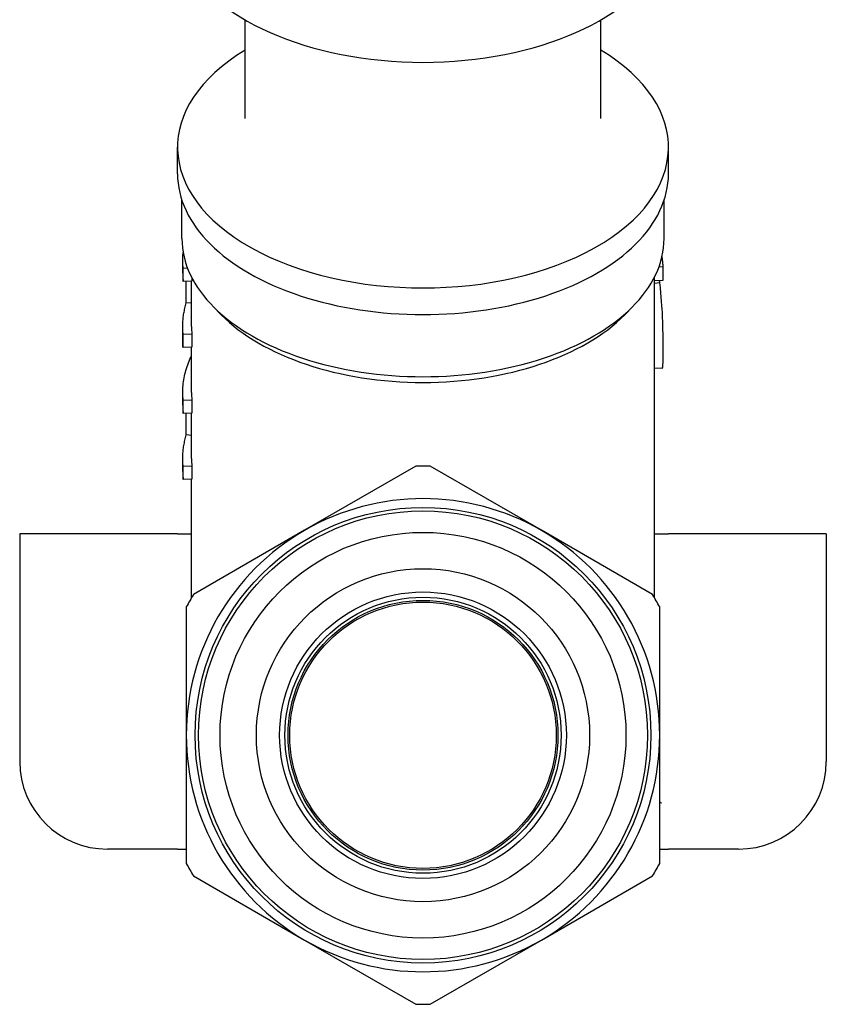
# Model space of a CAD drawing. Header units: millimetres. Extents: x 7 to 3694, y 32 to 425.
# Tile 3 of 11: x 393 to 439, y 184 to 240. Entities that reach past the tile are written whole.
import ezdxf

# ---------------------------------------------------------------- set-up
doc = ezdxf.new("R2010")
doc.units = ezdxf.units.MM
doc.layers.add('DETAIL', color=2, linetype='Continuous')

msp = doc.modelspace()

# ---------------------------------------------------------------- linework, layer by layer
at = {"layer": 'DETAIL'}
for p, q in [((405.841, 234.723), (405.841, 240.355)), ((426.141, 234.723), (426.141, 240.355)), ((401.991, 231.564), (401.991, 233.084)), ((429.991, 231.564), (429.991, 233.084)), ((402.241, 227.878), (402.241, 230.054)), ((429.741, 227.878), (429.741, 230.054)), ((402.291, 225.893), (402.291, 226.63)), ((402.566, 226.174), (402.315, 226.166)), ((402.315, 225.429), (402.315, 226.166)), ((429.451, 226.265), (429.687, 226.269)), ((429.687, 225.495), (429.687, 226.269)), ((402.814, 225.445), (402.315, 225.429)), ((402.493, 224.206), (402.493, 225.435)), ((402.791, 222.862), (402.791, 225.445)), ((402.814, 225.625), (402.814, 225.445)), ((429.191, 207.379), (429.191, 225.67)), ((429.191, 225.487), (429.687, 225.495)), ((429.191, 225.329), (429.496, 225.358)), ((402.791, 224.177), (402.493, 224.206)), ((404.487, 223.523), (404.007, 224.011)), ((427.496, 223.523), (427.975, 224.011)), ((402.291, 221.687), (402.291, 222.862)), ((402.814, 222.415), (402.315, 222.398)), ((402.315, 221.66), (402.315, 222.398)), ((402.814, 222.415), (402.814, 221.677)), ((402.814, 221.677), (402.315, 221.66)), ((402.791, 219.094), (402.791, 221.677)), ((429.635, 220.48), (429.191, 220.457)), ((402.291, 218.356), (402.291, 219.094)), ((402.814, 218.646), (402.315, 218.63)), ((402.315, 217.892), (402.315, 218.63)), ((402.814, 218.646), (402.814, 217.909)), ((402.814, 217.909), (402.315, 217.892)), ((402.493, 216.67), (402.493, 217.898)), ((402.791, 215.326), (402.791, 217.908)), ((402.791, 216.641), (402.493, 216.67)), ((402.291, 214.588), (402.291, 215.326)), ((402.814, 214.878), (402.315, 214.861)), ((402.315, 214.124), (402.315, 214.861)), ((402.814, 214.878), (402.814, 214.141)), ((415.58, 214.882), (409.241, 211.223)), ((422.741, 211.223), (416.403, 214.882)), ((402.814, 214.141), (402.315, 214.124)), ((402.791, 207.379), (402.791, 214.14)), ((401.991, 211.031), (392.991, 211.031)), ((392.991, 211.031), (392.991, 198.031)), ((401.991, 211.031), (402.791, 211.031)), ((409.241, 211.223), (402.903, 207.563)), ((429.08, 207.563), (422.741, 211.223)), ((429.191, 211.031), (429.991, 211.031)), ((438.991, 211.031), (429.991, 211.031)), ((438.991, 211.031), (438.991, 198.031)), ((402.491, 206.85), (402.491, 199.531)), ((429.491, 199.531), (429.491, 206.85)), ((402.491, 199.531), (402.491, 192.212)), ((429.491, 192.212), (429.491, 199.531)), ((401.991, 193.031), (397.991, 193.031)), ((401.991, 193.031), (402.491, 193.031)), ((429.491, 193.031), (429.991, 193.031)), ((433.991, 193.031), (429.991, 193.031)), ((402.903, 191.5), (409.241, 187.84)), ((422.741, 187.84), (429.08, 191.5)), ((409.241, 187.84), (415.58, 184.18)), ((416.403, 184.18), (422.741, 187.84))]:
    msp.add_line(p, q, dxfattribs=at)
at = {"layer": 'DETAIL', "flags": 128}
for points in [[(402.315, 226.166), (402.311, 226.204), (402.308, 226.241), (402.305, 226.279), (402.302, 226.317), (402.3, 226.355), (402.298, 226.392), (402.296, 226.43), (402.294, 226.468), (402.293, 226.506), (402.292, 226.544), (402.292, 226.582), (402.292, 226.619), (402.292, 226.657), (402.292, 226.695), (402.293, 226.733), (402.294, 226.771), (402.296, 226.808), (402.297, 226.846), (402.299, 226.884), (402.302, 226.922), (402.304, 226.96), (402.307, 226.997), (402.311, 227.035), (402.314, 227.073)], [(429.687, 226.269), (429.686, 226.293), (429.684, 226.317), (429.683, 226.341), (429.681, 226.366), (429.68, 226.39), (429.678, 226.414), (429.676, 226.438), (429.674, 226.462), (429.672, 226.486), (429.669, 226.511), (429.667, 226.535), (429.664, 226.559), (429.662, 226.583), (429.659, 226.607), (429.656, 226.631), (429.653, 226.655), (429.65, 226.68), (429.646, 226.704), (429.643, 226.728), (429.639, 226.752), (429.635, 226.776), (429.631, 226.8), (429.627, 226.824), (429.623, 226.848)], [(402.291, 225.893), (402.291, 225.873), (402.291, 225.854), (402.292, 225.835), (402.292, 225.815), (402.292, 225.796), (402.293, 225.777), (402.293, 225.757), (402.294, 225.738), (402.295, 225.718), (402.295, 225.699), (402.296, 225.68), (402.297, 225.66), (402.298, 225.641), (402.299, 225.622), (402.301, 225.602), (402.302, 225.583), (402.303, 225.564), (402.305, 225.544), (402.306, 225.525), (402.308, 225.506), (402.31, 225.486), (402.311, 225.467), (402.313, 225.448), (402.315, 225.429)], [(429.496, 225.358), (429.495, 225.364), (429.494, 225.37), (429.493, 225.375), (429.493, 225.381), (429.492, 225.387), (429.491, 225.392), (429.491, 225.398), (429.49, 225.404), (429.489, 225.409), (429.489, 225.415), (429.488, 225.42), (429.487, 225.426), (429.487, 225.431), (429.486, 225.437), (429.485, 225.442), (429.485, 225.448), (429.484, 225.453), (429.483, 225.459), (429.482, 225.464), (429.482, 225.47), (429.481, 225.475), (429.48, 225.481), (429.48, 225.486), (429.479, 225.492)], [(429.687, 221.512), (429.687, 221.612), (429.686, 221.715), (429.686, 221.819), (429.685, 221.927), (429.685, 222.037), (429.684, 222.149), (429.683, 222.264), (429.681, 222.381), (429.68, 222.502), (429.677, 222.628), (429.675, 222.759), (429.671, 222.896), (429.667, 223.037), (429.662, 223.183), (429.657, 223.335), (429.65, 223.492), (429.641, 223.66), (429.631, 223.847), (429.618, 224.053), (429.602, 224.277), (429.582, 224.52), (429.558, 224.781), (429.529, 225.061), (429.496, 225.358)], [(402.315, 222.398), (402.308, 222.473), (402.302, 222.549), (402.298, 222.624), (402.294, 222.7), (402.292, 222.776), (402.291, 222.851), (402.292, 222.927), (402.294, 223.003), (402.297, 223.078), (402.301, 223.154), (402.306, 223.229), (402.313, 223.305), (402.321, 223.38), (402.331, 223.456), (402.341, 223.531), (402.353, 223.607), (402.366, 223.682), (402.381, 223.757), (402.396, 223.832), (402.413, 223.907), (402.431, 223.982), (402.451, 224.057), (402.471, 224.132), (402.493, 224.206)], [(402.291, 221.687), (402.291, 221.686), (402.291, 221.685), (402.292, 221.684), (402.292, 221.683), (402.292, 221.682), (402.293, 221.68), (402.293, 221.679), (402.294, 221.678), (402.295, 221.677), (402.295, 221.676), (402.296, 221.675), (402.297, 221.674), (402.298, 221.673), (402.299, 221.671), (402.301, 221.67), (402.302, 221.669), (402.303, 221.668), (402.305, 221.667), (402.306, 221.666), (402.308, 221.665), (402.31, 221.664), (402.311, 221.663), (402.313, 221.662), (402.315, 221.66)], [(429.635, 220.48), (429.641, 220.483), (429.647, 220.489), (429.652, 220.5), (429.656, 220.515), (429.661, 220.534), (429.664, 220.557), (429.668, 220.583), (429.671, 220.612), (429.673, 220.645), (429.675, 220.68), (429.677, 220.719), (429.679, 220.761), (429.68, 220.806), (429.682, 220.854), (429.683, 220.906), (429.684, 220.961), (429.684, 221.018), (429.685, 221.079), (429.686, 221.144), (429.686, 221.211), (429.686, 221.282), (429.686, 221.355), (429.687, 221.432), (429.687, 221.512)], [(402.315, 218.63), (402.305, 218.737), (402.298, 218.845), (402.294, 218.954), (402.292, 219.062), (402.292, 219.17), (402.295, 219.278), (402.301, 219.386), (402.31, 219.494), (402.321, 219.602), (402.334, 219.709), (402.35, 219.817), (402.369, 219.925), (402.39, 220.032), (402.414, 220.139), (402.44, 220.246), (402.469, 220.353), (402.501, 220.46), (402.535, 220.566), (402.571, 220.672), (402.61, 220.778), (402.652, 220.883), (402.696, 220.988), (402.743, 221.093), (402.792, 221.197)], [(402.291, 218.356), (402.291, 218.337), (402.291, 218.318), (402.292, 218.298), (402.292, 218.279), (402.292, 218.26), (402.293, 218.24), (402.293, 218.221), (402.294, 218.202), (402.295, 218.182), (402.295, 218.163), (402.296, 218.144), (402.297, 218.124), (402.298, 218.105), (402.299, 218.086), (402.301, 218.066), (402.302, 218.047), (402.303, 218.028), (402.305, 218.008), (402.306, 217.989), (402.308, 217.97), (402.31, 217.95), (402.311, 217.931), (402.313, 217.912), (402.315, 217.892)], [(402.315, 214.861), (402.308, 214.937), (402.302, 215.013), (402.298, 215.088), (402.294, 215.164), (402.292, 215.239), (402.291, 215.315), (402.292, 215.391), (402.294, 215.466), (402.297, 215.542), (402.301, 215.618), (402.306, 215.693), (402.313, 215.769), (402.321, 215.844), (402.331, 215.92), (402.341, 215.995), (402.353, 216.071), (402.366, 216.146), (402.381, 216.221), (402.396, 216.296), (402.413, 216.371), (402.431, 216.446), (402.451, 216.521), (402.471, 216.596), (402.493, 216.67)], [(402.292, 214.588), (402.292, 214.569), (402.292, 214.55), (402.292, 214.53), (402.292, 214.511), (402.293, 214.492), (402.293, 214.472), (402.294, 214.453), (402.294, 214.434), (402.295, 214.414), (402.296, 214.395), (402.296, 214.375), (402.297, 214.356), (402.298, 214.337), (402.299, 214.317), (402.301, 214.298), (402.302, 214.279), (402.303, 214.259), (402.305, 214.24), (402.306, 214.221), (402.308, 214.202), (402.31, 214.182), (402.311, 214.163), (402.313, 214.144), (402.315, 214.124)], [(429.601, 195.646), (429.596, 195.649), (429.591, 195.651), (429.587, 195.653), (429.582, 195.656), (429.578, 195.658), (429.573, 195.66), (429.568, 195.663), (429.564, 195.665), (429.559, 195.667), (429.555, 195.67), (429.55, 195.672), (429.546, 195.674), (429.541, 195.676), (429.537, 195.678), (429.532, 195.68), (429.527, 195.682), (429.523, 195.685), (429.518, 195.687), (429.514, 195.689), (429.509, 195.691), (429.505, 195.693), (429.5, 195.695), (429.496, 195.697), (429.491, 195.699)]]:
    msp.add_lwpolyline(points, dxfattribs=at)
at = {"layer": 'DETAIL'}
for radius in [13, 12.8, 11.575, 9.5, 8.175, 7.875, 7.697, 7.6]:
    msp.add_circle((415.991, 199.531), radius, dxfattribs=at)
for centre, radius, start, end in [((415.991, 199.531), 15.356, 88.4646, 91.5354), ((415.991, 199.531), 13.5, 60, 120), ((415.991, 199.531), 13.5, 120, 180), ((415.991, 199.531), 13.5, 0, 60), ((415.991, 199.531), 15.356, 148.4646, 151.5354), ((415.991, 199.531), 15.356, 28.4646, 31.5354), ((415.991, 199.531), 13.5, 180, 240), ((415.991, 199.531), 13.5, 300, 0), ((397.991, 198.031), 5, 180, 270), ((433.991, 198.031), 5, 270, 0), ((415.991, 199.531), 15.356, 208.4646, 211.5354), ((415.991, 199.531), 15.356, 328.4646, 331.5354), ((415.991, 199.531), 13.5, 240, 300), ((415.991, 199.531), 15.356, 268.4646, 271.5354)]:
    msp.add_arc(centre, radius, start, end, dxfattribs=at)
for centre, major_axis, start_param, end_param in [((415.991, 246.128), (14.294, 0), 3.39929, 6.025488), ((415.991, 233.084), (-14, 0), 5.523423, 10.18454), ((415.991, 231.564), (-14, 0), 0, 3.141593), ((415.991, 227.878), (-13.75, 0), 0, 3.141593), ((415.991, 227.235), (13.2, 0), 3.654016, 5.770762), ((415.991, 222.862), (-13.2, 0), 0, 0.059095), ((415.991, 219.094), (-13.2, 0), 0, 0.059095), ((415.991, 215.326), (-13.2, 0), 0, 0.059095)]:
    msp.add_ellipse(centre, major_axis=major_axis, ratio=0.573576, start_param=start_param, end_param=end_param, dxfattribs=at)

doc.saveas('drawing.dxf')
